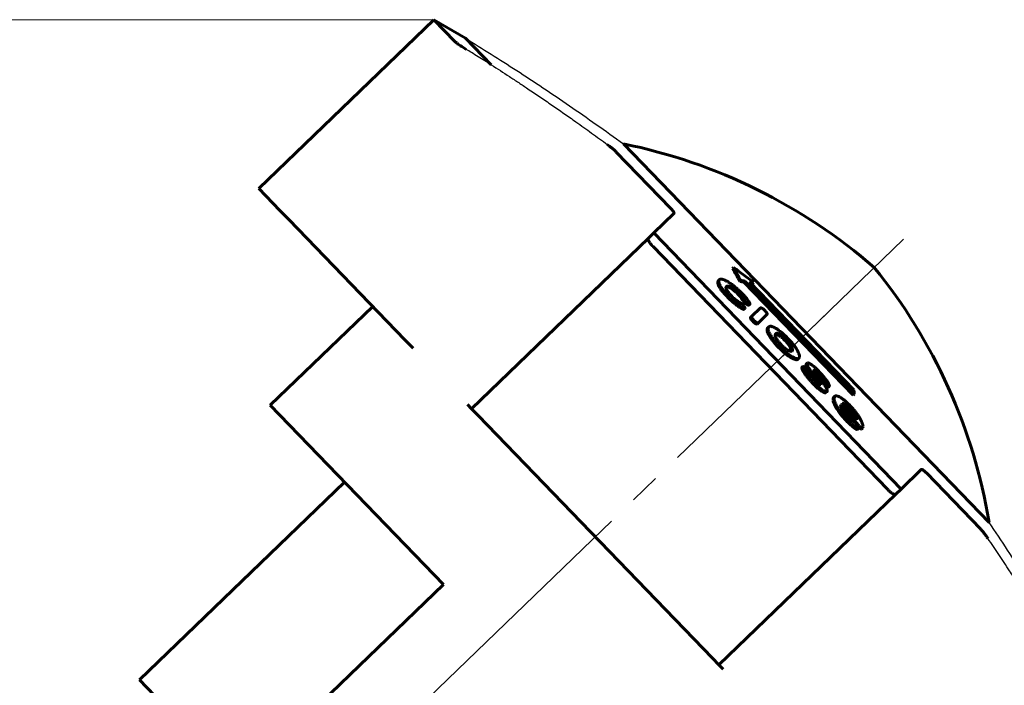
# Model space of a CAD drawing. Header units: millimetres. Extents: x 0 to 210, y 0 to 297.
# Tile 6 of 7: x 136 to 184, y 229 to 262. Entities that reach past the tile are written whole.
import ezdxf

# ---------------------------------------------------------------- set-up
doc = ezdxf.new("R2010")
doc.units = ezdxf.units.MM
for name, pattern in [('K5LT-1', [0]), ('K5LT_AXLED', [19.5, 15, -1.5, 1.5, -1.5]), ('K5LT_BASIC', [0]), ('K5LT_THIN', [0])]:
    doc.linetypes.add(name, pattern=pattern)
doc.layers.add('Системный слой', color=7, linetype='Continuous')
doc.layers.add('Системный слой (1)', color=7, linetype='Continuous', true_color=0x6c6c6c)
doc.styles.add('KDIMTEXTSTYLE', font='txt', dxfattribs={"width": 0.96, "oblique": 15, "height": 5})
doc.styles.add('KTEXTSTYLE', font='txt', dxfattribs={"width": 0.96, "height": 5})
doc.dimstyles.new('KDIMSTYLE (1.00)', dxfattribs={"dimtxt": 5, "dimasz": 1, "dimexe": 2, "dimexo": 0, "dimgap": 1, "dimtad": 1, "dimtxsty": 'KDIMTEXTSTYLE', "dimsah": 1, "dimcen": 0, "dimdle": 1, "dimadec": 0, "dimazin": 0, "dimtfac": 0.667, "dimtmove": 0, "dimatfit": 3, "dimfxl": 1, "dimtvp": 1, "dimtolj": 1, "dimtzin": 0, "dimarcsym": 0})

# ---------------------------------------------------------------- blocks, each defined once
blk = doc.blocks.new('U1')
at = {"layer": 'Системный слой (1)', "color": 143, "linetype": 'K5LT_BASIC', "lineweight": 60, "true_color": 0x33acca}
for p, q in [((148.857, 221.641), (141.564, 229.194)), ((156.151, 214.088), (148.857, 221.641))]:
    blk.add_line(p, q, dxfattribs=at)
blk = doc.blocks.new('U2')
at = {"layer": 'Системный слой (1)', "color": 143, "linetype": 'K5LT_BASIC', "lineweight": 60, "true_color": 0x33acca}
for p, q in [((176.265, 242.64), (176.193, 242.689)), ((176.35, 242.568), (176.265, 242.64)), ((176.44, 242.474), (176.35, 242.568))]:
    blk.add_line(p, q, dxfattribs=at)
blk = doc.blocks.new('U3')
at = {"layer": 'Системный слой (1)', "color": 143, "linetype": 'K5LT_BASIC', "lineweight": 60, "true_color": 0x33acca}
for p, q in [((176.046, 242.584), (176.255, 242.347)), ((176.255, 242.347), (176.463, 242.11)), ((176.463, 242.11), (176.67, 241.872))]:
    blk.add_line(p, q, dxfattribs=at)
blk = doc.blocks.new('U4')
at = {"layer": 'Системный слой (1)', "color": 143, "linetype": 'K5LT_BASIC', "lineweight": 60, "true_color": 0x33acca}
for p, q in [((176.596, 242.288), (176.506, 242.399)), ((176.667, 242.183), (176.596, 242.288)), ((176.716, 242.092), (176.667, 242.183))]:
    blk.add_line(p, q, dxfattribs=at)
blk = doc.blocks.new('U5')
at = {"layer": 'Системный слой (1)', "color": 143, "linetype": 'K5LT_BASIC', "lineweight": 60, "true_color": 0x33acca}
for p, q in [((173.539, 245.559), (173.433, 245.718)), ((173.597, 245.434), (173.539, 245.559)), ((173.606, 245.35), (173.597, 245.434))]:
    blk.add_line(p, q, dxfattribs=at)
blk = doc.blocks.new('U6')
at = {"layer": 'Системный слой (1)', "color": 143, "linetype": 'K5LT_BASIC', "lineweight": 60, "true_color": 0x33acca}
for p, q in [((176.879, 241.636), (176.953, 241.564)), ((176.953, 241.564), (177.014, 241.52)), ((177.014, 241.52), (177.046, 241.52))]:
    blk.add_line(p, q, dxfattribs=at)
blk = doc.blocks.new('U7')
at = {"layer": 'Системный слой (1)', "color": 143, "linetype": 'K5LT_BASIC', "lineweight": 60, "true_color": 0x33acca}
for p, q in [((174.731, 244.337), (174.783, 244.293)), ((174.783, 244.293), (174.837, 244.241)), ((174.837, 244.241), (174.891, 244.185))]:
    blk.add_line(p, q, dxfattribs=at)
blk = doc.blocks.new('U8')
at = {"layer": 'Системный слой (1)', "color": 143, "linetype": 'K5LT_BASIC', "lineweight": 60, "true_color": 0x33acca}
for p, q in [((172.807, 246.182), (172.818, 246.183)), ((172.818, 246.183), (172.829, 246.182)), ((172.829, 246.182), (172.842, 246.18))]:
    blk.add_line(p, q, dxfattribs=at)
blk = doc.blocks.new('U9')
at = {"layer": 'Системный слой (1)', "color": 143, "linetype": 'K5LT_BASIC', "lineweight": 60, "true_color": 0x33acca}
for p, q in [((170.384, 248.506), (170.49, 248.498)), ((170.49, 248.498), (170.649, 248.43)), ((170.649, 248.43), (170.876, 248.252))]:
    blk.add_line(p, q, dxfattribs=at)
blk = doc.blocks.new('U10')
at = {"layer": 'Системный слой (1)', "color": 143, "linetype": 'K5LT_BASIC', "lineweight": 60, "true_color": 0x33acca}
for p, q in [((174.653, 244.131), (174.765, 243.997)), ((174.765, 243.997), (174.872, 243.864)), ((174.872, 243.864), (174.963, 243.736))]:
    blk.add_line(p, q, dxfattribs=at)
blk = doc.blocks.new('D1')
at = {"layer": 'Системный слой (1)'}
for points in [[(33.485, 256.653), (32.827, 261.653), (32.169, 256.653), (32.827, 257.153)], [(32.827, 154.235), (33.485, 159.235), (32.827, 158.735), (32.169, 159.235)]]:
    blk.add_hatch(color=7, dxfattribs=at).paths.add_polyline_path(points)
at = {"layer": 'Системный слой (1)', "color": 7, "linetype": 'K5LT_THIN', "lineweight": 18, "true_color": 0xffffff}
for p, q in [((156.03, 261.653), (30.827, 261.653)), ((32.169, 256.653), (32.827, 261.653)), ((32.827, 261.653), (33.485, 256.653)), ((32.827, 154.235), (32.827, 261.653)), ((32.827, 257.153), (32.169, 256.653)), ((33.485, 256.653), (32.827, 257.153)), ((32.827, 154.235), (32.169, 159.235)), ((32.169, 159.235), (32.827, 158.735)), ((32.827, 158.735), (33.485, 159.235)), ((33.485, 159.235), (32.827, 154.235)), ((51.595, 154.235), (30.827, 154.235))]:
    blk.add_line(p, q, dxfattribs=at)
blk.add_wipeout([(31.827, 202.801), (24.445, 202.801), (24.445, 212.676), (31.827, 212.676)]).dxf.layer = 'Системный слой (1)'
at = {"layer": 'Системный слой (1)', "color": 7, "insert": (25.239, 202.801), "char_height": 5, "attachment_point": 1, "rotation": 90, "style": 'KTEXTSTYLE'}
blk.add_mtext('\\fArial|b0|c204|p34;\\H5.0;\\W1.000;\\Q15;\\fGOST Type AU|b0|i0|c204|p34;\\Q15;\\W0.960;108', dxfattribs=at)
blk = doc.blocks.new('KDIMARROW_01')
at = {"layer": 'Системный слой'}
blk.add_hatch(color=0, dxfattribs=at).paths.add_polyline_path([(0, 0), (-5, 0.658), (-4.5, 0), (-5, -0.658)])
at = {"layer": 'Системный слой', "color": 0, "linetype": 'K5LT_THIN', "lineweight": 18}
for p, q in [((-4.5, 0), (-5, 0.658)), ((-5, 0.658), (0, 0)), ((0, 0), (-5, -0.658)), ((-5, -0.658), (-4.5, 0))]:
    blk.add_line(p, q, dxfattribs=at)
at = {"layer": 'Системный слой (1)', "color": 0, "linetype": 'K5LT_THIN', "lineweight": 18}
blk.add_line((95.095, 154.235), (94.095, 154.235), dxfattribs=at)

msp = doc.modelspace()

# ---------------------------------------------------------------- linework, layer by layer
at = {"layer": 'Системный слой (1)', "color": 143, "linetype": 'K5LT_BASIC', "lineweight": 60, "true_color": 0x33acca}
for p, q in [((147.431, 253.349), (156.03, 261.653)), ((156.03, 261.653), (157.066, 260.579)), ((157.591, 260.739), (156.03, 261.653)), ((157.591, 260.739), (158.848, 259.437)), ((165.348, 255.549), (183.321, 236.937)), ((164.996, 255.147), (167.666, 252.382)), ((147.431, 253.349), (148.467, 252.276)), ((148.467, 252.276), (148.923, 251.804)), ((166.835, 251.166), (167.828, 252.125)), ((148.923, 251.804), (154.61, 245.914)), ((166.835, 251.166), (166.574, 250.914)), ((166.835, 251.166), (178.992, 238.577)), ((166.574, 250.914), (157.885, 242.523)), ((166.801, 250.499), (178.324, 238.566)), ((170.708, 249.422), (170.759, 249.471)), ((170.024, 248.826), (170.075, 248.876)), ((171.06, 248.783), (171.112, 248.833)), ((171.266, 248.755), (171.317, 248.804)), ((171.266, 248.755), (176.641, 243.188)), ((171.317, 248.804), (176.693, 243.238)), ((176.671, 243.457), (171.54, 248.77)), ((171.689, 248.687), (171.74, 248.736)), ((170.226, 248.271), (170.277, 248.321)), ((170.385, 248.511), (170.43, 248.555)), ((170.876, 248.252), (170.932, 248.199)), ((170.928, 248.302), (170.983, 248.249)), ((171.09, 248.283), (170.99, 248.378)), ((171.606, 248.701), (171.689, 248.687)), ((170.563, 247.913), (170.655, 247.826)), ((170.615, 247.963), (170.707, 247.876)), ((170.726, 248.001), (170.634, 248.088)), ((171.089, 248.036), (171.14, 248.085)), ((171.309, 247.741), (171.361, 247.791)), ((147.987, 242.696), (153.023, 247.558)), ((171.022, 247.533), (171.074, 247.583)), ((171.214, 247.632), (171.178, 247.667)), ((171.271, 247.408), (171.323, 247.458)), ((171.507, 247.616), (171.558, 247.666)), ((171.558, 247.666), (171.564, 247.672)), ((172.082, 247.48), (171.645, 247.058)), ((171.593, 247.008), (171.645, 247.058)), ((171.723, 246.801), (171.775, 246.851)), ((171.964, 246.736), (172.412, 247.168)), ((171.913, 246.686), (171.964, 246.736)), ((172.44, 246.508), (172.492, 246.558)), ((154.61, 245.914), (155.008, 245.502)), ((172.442, 246.248), (172.494, 246.298)), ((172.842, 246.18), (172.894, 246.23)), ((173.063, 245.709), (173.151, 245.618)), ((173.433, 245.718), (173.484, 245.768)), ((173.458, 245.112), (173.51, 245.162)), ((173.913, 244.954), (173.965, 245.004)), ((173.965, 245.004), (173.965, 245.024)), ((173.965, 245.004), (173.977, 245.015)), ((174.11, 244.55), (174.162, 244.6)), ((174.161, 244.406), (174.213, 244.456)), ((174.327, 244.709), (174.378, 244.759)), ((174.369, 244.452), (174.327, 244.497)), ((174.4, 244.78), (174.378, 244.759)), ((174.706, 244.425), (174.71, 244.428)), ((174.653, 244.131), (174.704, 244.181)), ((175.06, 243.98), (175.112, 244.03)), ((174.941, 243.497), (174.993, 243.547)), ((175.034, 243.729), (175.023, 243.719)), ((175.247, 243.706), (175.272, 243.677)), ((175.298, 243.756), (175.324, 243.727)), ((175.413, 243.568), (175.465, 243.618)), ((175.465, 243.618), (175.477, 243.629)), ((175.301, 243.32), (175.352, 243.37)), ((175.645, 242.915), (175.697, 242.965)), ((175.673, 243.081), (175.725, 243.131)), ((176.641, 243.188), (176.693, 243.238)), ((156.497, 233.884), (147.987, 242.696)), ((157.678, 242.737), (157.885, 242.523)), ((157.885, 242.523), (158.202, 242.195)), ((176.021, 242.717), (176.023, 242.719)), ((176.12, 242.796), (176.102, 242.796)), ((176.109, 242.786), (176.12, 242.796)), ((176.506, 242.399), (176.44, 242.474)), ((176.557, 242.449), (176.491, 242.524)), ((176.68, 242.461), (176.63, 242.518)), ((158.202, 242.195), (169.725, 230.262)), ((176.806, 241.988), (176.818, 241.983)), ((176.602, 241.652), (176.654, 241.702)), ((176.762, 241.79), (176.802, 241.829)), ((176.812, 241.732), (176.772, 241.78)), ((176.848, 241.505), (176.9, 241.555)), ((176.9, 241.555), (176.904, 241.559)), ((177.046, 241.52), (177.098, 241.57)), ((177.098, 241.57), (177.121, 241.646)), ((178.992, 238.577), (179.985, 239.536)), ((180.236, 239.365), (182.907, 236.6)), ((151.634, 238.919), (141.564, 229.194)), ((178.992, 238.577), (178.731, 238.325)), ((170.042, 229.934), (178.731, 238.325)), ((156.497, 233.884), (148.944, 226.59)), ((169.725, 230.262), (170.042, 229.934)), ((170.042, 229.934), (170.249, 229.72))]:
    msp.add_line(p, q, dxfattribs=at)
at = {"layer": 'Системный слой (1)', "color": 30, "linetype": 'K5LT_AXLED', "lineweight": 18, "true_color": 0xff8000}
msp.add_line((172.896, 244.854), (179.114, 250.859), dxfattribs=at)
at = {"layer": 'Системный слой (1)', "color": 143, "linetype": 'K5LT_BASIC', "lineweight": 60, "true_color": 0x33acca}
for centre, start, end in [((159.987, 229.143), 48.9699, 78.5245), ((156.744, 232.502), 9.4755, 39.0301)]:
    msp.add_arc(centre, 26.944, start, end, dxfattribs=at)
for points, knots in [([(157.066, 260.579), (157.074, 260.571), (157.09, 260.556), (157.138, 260.515), (157.213, 260.457), (157.316, 260.385), (157.443, 260.3), (157.539, 260.239), (157.612, 260.194)], [0, 0, 0, 0, 1.04513, 1.646992, 3.815605, 5.444916, 6.31618, 9, 9, 9, 9]), ([(164.996, 255.147), (164.981, 255.163), (164.943, 255.199), (164.868, 255.267), (164.741, 255.374), (164.628, 255.461), (164.553, 255.516)], [0, 0, 0, 0, 1.17188, 2.543957, 4.107585, 7, 7, 7, 7]), ([(167.828, 252.125), (167.833, 252.129), (167.838, 252.143), (167.83, 252.172), (167.812, 252.206), (167.791, 252.237), (167.749, 252.292), (167.704, 252.343), (167.666, 252.382)], [0, 0, 0, 0, 1.512431, 3.285106, 4.275612, 5.303594, 6.316946, 9, 9, 9, 9]), ([(166.574, 250.914), (166.564, 250.904), (166.555, 250.879), (166.564, 250.826), (166.587, 250.775), (166.619, 250.719), (166.679, 250.633), (166.749, 250.553), (166.801, 250.499)], [0, 0, 0, 0, 1.774468, 3.160675, 4.425216, 5.190471, 6.486995, 9, 9, 9, 9]), ([(170.226, 248.271), (170.192, 248.312), (170.137, 248.385), (170.081, 248.47), (170.045, 248.533), (170.018, 248.588), (169.988, 248.667), (169.98, 248.74), (169.997, 248.795), (170.015, 248.818), (170.024, 248.826)], [0, 0, 0, 0, 1.488008, 2.705368, 3.446654, 4.311122, 5.390944, 7.816788, 9.674484, 11, 11, 11, 11]), ([(170.277, 248.321), (170.254, 248.35), (170.213, 248.403), (170.168, 248.468), (170.134, 248.519), (170.107, 248.565), (170.082, 248.613), (170.061, 248.659), (170.041, 248.717), (170.035, 248.765), (170.038, 248.805), (170.048, 248.842), (170.063, 248.864), (170.075, 248.876)], [0, 0, 0, 0, 1.351214, 2.452952, 3.214913, 4.056664, 5.026125, 6.047148, 7.110053, 9.348401, 10.351958, 11.529899, 14, 14, 14, 14]), ([(170.075, 248.876), (170.087, 248.887), (170.113, 248.9), (170.16, 248.901), (170.208, 248.893), (170.255, 248.879), (170.309, 248.857), (170.36, 248.833), (170.429, 248.797), (170.519, 248.744), (170.593, 248.696), (170.626, 248.674)], [0, 0, 0, 0, 2.128718, 3.741799, 4.464052, 5.894747, 6.937032, 7.706129, 8.714504, 10.552968, 12, 12, 12, 12]), ([(170.563, 247.913), (170.546, 247.928), (170.514, 247.96), (170.474, 248.001), (170.426, 248.051), (170.355, 248.127), (170.284, 248.206), (170.236, 248.259), (170.226, 248.271)], [0, 0, 0, 0, 1.206607, 2.405408, 3.081938, 4.953598, 8.103441, 9, 9, 9, 9]), ([(170.615, 247.963), (170.598, 247.979), (170.566, 248.01), (170.526, 248.051), (170.478, 248.101), (170.407, 248.177), (170.336, 248.256), (170.288, 248.309), (170.277, 248.321)], [0, 0, 0, 0, 1.206301, 2.404876, 3.081354, 4.953026, 8.103286, 9, 9, 9, 9]), ([(170.634, 248.088), (170.596, 248.13), (170.529, 248.21), (170.464, 248.299), (170.425, 248.363), (170.402, 248.409), (170.386, 248.456), (170.379, 248.509), (170.392, 248.535), (170.405, 248.547)], [0, 0, 0, 0, 1.832458, 3.44802, 4.236502, 5.222019, 6.239637, 7.602462, 10, 10, 10, 10]), ([(170.43, 248.555), (170.45, 248.558), (170.484, 248.559), (170.538, 248.55), (170.588, 248.536), (170.637, 248.515), (170.683, 248.491), (170.713, 248.473), (170.744, 248.452), (170.785, 248.424), (170.845, 248.377), (170.896, 248.331), (170.928, 248.302)], [0, 0, 0, 0, 2.926568, 4.446938, 5.798325, 7.724241, 8.393673, 8.95798, 9.68416, 10.293707, 11.281222, 13, 13, 13, 13]), ([(170.99, 248.378), (170.958, 248.408), (170.893, 248.466), (170.797, 248.546), (170.708, 248.615), (170.652, 248.655), (170.626, 248.674)], [0, 0, 0, 0, 1.824876, 3.671769, 5.419737, 7, 7, 7, 7]), ([(171.14, 248.085), (171.126, 248.101), (171.093, 248.137), (171.048, 248.185), (171.009, 248.224), (170.99, 248.243), (170.983, 248.249)], [0, 0, 0, 0, 1.979988, 4.619613, 6.136144, 7, 7, 7, 7]), ([(171.09, 248.283), (171.134, 248.239), (171.22, 248.151), (171.324, 248.034), (171.381, 247.964), (171.403, 247.937)], [0, 0, 0, 0, 2.236925, 4.530777, 6, 6, 6, 6]), ([(170.655, 247.826), (170.691, 247.791), (170.756, 247.734), (170.833, 247.673), (170.9, 247.621), (170.959, 247.578), (171.004, 247.546), (171.022, 247.533)], [0, 0, 0, 0, 2.358778, 4.120328, 4.928898, 6.734247, 8, 8, 8, 8]), ([(170.707, 247.876), (170.743, 247.841), (170.808, 247.784), (170.885, 247.723), (170.952, 247.671), (171.01, 247.628), (171.056, 247.596), (171.074, 247.583)], [0, 0, 0, 0, 2.358905, 4.120508, 4.929074, 6.734355, 8, 8, 8, 8]), ([(171.076, 247.744), (171.047, 247.76), (171, 247.788), (170.941, 247.827), (170.905, 247.853), (170.862, 247.884), (170.802, 247.931), (170.752, 247.976), (170.726, 248.001)], [0, 0, 0, 0, 2.600788, 3.977889, 4.695231, 5.40481, 7.140256, 9, 9, 9, 9]), ([(171.089, 248.036), (171.075, 248.051), (171.051, 248.077), (171.017, 248.114), (170.986, 248.146), (170.958, 248.174), (170.939, 248.193), (170.932, 248.199)], [0, 0, 0, 0, 2.266148, 3.854738, 5.284488, 7.015718, 8, 8, 8, 8]), ([(171.309, 247.741), (171.301, 247.748), (171.287, 247.764), (171.269, 247.785), (171.25, 247.808), (171.223, 247.843), (171.188, 247.892), (171.14, 247.959), (171.108, 248.007), (171.089, 248.036)], [0, 0, 0, 0, 0.688523, 1.456882, 1.873939, 2.958402, 4.889462, 6.872038, 10, 10, 10, 10]), ([(171.361, 247.791), (171.353, 247.798), (171.338, 247.814), (171.321, 247.835), (171.302, 247.858), (171.275, 247.893), (171.239, 247.942), (171.192, 248.009), (171.16, 248.057), (171.14, 248.085)], [0, 0, 0, 0, 0.688467, 1.456796, 1.873843, 2.958291, 4.889352, 6.871962, 10, 10, 10, 10]), ([(171.361, 247.791), (171.382, 247.772), (171.413, 247.744), (171.448, 247.716), (171.468, 247.701), (171.485, 247.689), (171.502, 247.678), (171.517, 247.67), (171.529, 247.665), (171.539, 247.662), (171.55, 247.661), (171.555, 247.663), (171.558, 247.666)], [0, 0, 0, 0, 3.206252, 4.60989, 5.337627, 6.336943, 7.380734, 8.364294, 9.254134, 10.122507, 11.033733, 13, 13, 13, 13]), ([(171.564, 247.672), (171.567, 247.674), (171.567, 247.684), (171.56, 247.702), (171.551, 247.721), (171.539, 247.743), (171.519, 247.774), (171.482, 247.83), (171.44, 247.887), (171.409, 247.929), (171.403, 247.937)], [0, 0, 0, 0, 1.208806, 2.20413, 2.86382, 3.808832, 4.92291, 6.583465, 10.161766, 11, 11, 11, 11]), ([(171.022, 247.533), (171.058, 247.51), (171.108, 247.479), (171.163, 247.447), (171.194, 247.43), (171.219, 247.419), (171.243, 247.409), (171.261, 247.404), (171.269, 247.406), (171.271, 247.408)], [0, 0, 0, 0, 3.652993, 5.030204, 5.938508, 7.242165, 7.940912, 9.215783, 10, 10, 10, 10]), ([(171.323, 247.458), (171.32, 247.456), (171.31, 247.455), (171.287, 247.461), (171.257, 247.475), (171.21, 247.499), (171.148, 247.536), (171.097, 247.568), (171.074, 247.583)], [0, 0, 0, 0, 0.976401, 2.011196, 3.096968, 4.374162, 6.85726, 9, 9, 9, 9]), ([(171.076, 247.744), (171.086, 247.738), (171.105, 247.725), (171.13, 247.707), (171.154, 247.688), (171.168, 247.676), (171.178, 247.667)], [0, 0, 0, 0, 2.203191, 4.259344, 5.117169, 7, 7, 7, 7]), ([(171.323, 247.458), (171.323, 247.467), (171.321, 247.482), (171.313, 247.504), (171.305, 247.52), (171.297, 247.534), (171.286, 247.55), (171.274, 247.567), (171.258, 247.586), (171.238, 247.608), (171.222, 247.624), (171.214, 247.632)], [0, 0, 0, 0, 3.062791, 4.853072, 5.60332, 6.62293, 7.671248, 8.631865, 9.437069, 10.75817, 12, 12, 12, 12]), ([(171.309, 247.741), (171.33, 247.722), (171.361, 247.694), (171.396, 247.667), (171.416, 247.652), (171.433, 247.639), (171.45, 247.628), (171.465, 247.62), (171.477, 247.615), (171.487, 247.612), (171.498, 247.611), (171.504, 247.613), (171.507, 247.616)], [0, 0, 0, 0, 3.206139, 4.609734, 5.337452, 6.336744, 7.380511, 8.364048, 9.253869, 10.122241, 11.033506, 13, 13, 13, 13]), ([(172.278, 247.37), (172.255, 247.391), (172.22, 247.421), (172.181, 247.45), (172.158, 247.466), (172.138, 247.477), (172.115, 247.486), (172.095, 247.488), (172.086, 247.483), (172.082, 247.48)], [0, 0, 0, 0, 2.433612, 3.512967, 4.319417, 5.283663, 6.333093, 8.185856, 10, 10, 10, 10]), ([(172.412, 247.168), (172.416, 247.172), (172.418, 247.179), (172.415, 247.194), (172.41, 247.207), (172.401, 247.223), (172.387, 247.244), (172.37, 247.267), (172.335, 247.309), (172.303, 247.344), (172.278, 247.37)], [0, 0, 0, 0, 2.178632, 2.927401, 3.773628, 4.723139, 5.714372, 6.7751, 7.76384, 11, 11, 11, 11]), ([(171.593, 247.008), (171.59, 247.005), (171.586, 246.998), (171.588, 246.984), (171.593, 246.967), (171.602, 246.95), (171.615, 246.929), (171.632, 246.906), (171.666, 246.863), (171.698, 246.828), (171.723, 246.801)], [0, 0, 0, 0, 1.46957, 2.877601, 3.719338, 4.671274, 5.672257, 6.75214, 7.757777, 11, 11, 11, 11]), ([(171.645, 247.058), (171.642, 247.055), (171.638, 247.048), (171.639, 247.034), (171.645, 247.017), (171.654, 247), (171.667, 246.979), (171.684, 246.956), (171.718, 246.913), (171.75, 246.878), (171.775, 246.851)], [0, 0, 0, 0, 1.469594, 2.877649, 3.719405, 4.67137, 5.672397, 6.75235, 7.758032, 11, 11, 11, 11]), ([(171.723, 246.801), (171.733, 246.791), (171.748, 246.777), (171.769, 246.759), (171.787, 246.744), (171.807, 246.729), (171.828, 246.716), (171.855, 246.701), (171.885, 246.689), (171.904, 246.686), (171.913, 246.686)], [0, 0, 0, 0, 1.354436, 2.023805, 2.830157, 3.774032, 4.850064, 5.994206, 8.36575, 11, 11, 11, 11]), ([(171.775, 246.851), (171.784, 246.841), (171.8, 246.827), (171.821, 246.809), (171.838, 246.794), (171.859, 246.779), (171.879, 246.766), (171.907, 246.751), (171.937, 246.739), (171.956, 246.736), (171.964, 246.736)], [0, 0, 0, 0, 1.354507, 2.02391, 2.830303, 3.774227, 4.85031, 5.9945, 8.366067, 11, 11, 11, 11]), ([(172.442, 246.248), (172.43, 246.277), (172.413, 246.33), (172.4, 246.409), (172.409, 246.468), (172.43, 246.498), (172.44, 246.508)], [0, 0, 0, 0, 1.522508, 2.979707, 5.372942, 7, 7, 7, 7]), ([(172.492, 246.558), (172.472, 246.539), (172.457, 246.508), (172.455, 246.453), (172.459, 246.409), (172.472, 246.356), (172.488, 246.313), (172.494, 246.298)], [0, 0, 0, 0, 3.467502, 4.218399, 5.273532, 7.134637, 8, 8, 8, 8]), ([(173.073, 246.313), (173.016, 246.355), (172.925, 246.421), (172.808, 246.494), (172.732, 246.535), (172.669, 246.562), (172.611, 246.58), (172.542, 246.588), (172.507, 246.573), (172.492, 246.558)], [0, 0, 0, 0, 1.938298, 3.231309, 4.533085, 5.258566, 6.298387, 7.731105, 10, 10, 10, 10]), ([(173.073, 246.313), (173.118, 246.276), (173.182, 246.221), (173.298, 246.116), (173.367, 246.049), (173.417, 245.998)], [0, 0, 0, 0, 2.427183, 3.339074, 6, 6, 6, 6]), ([(172.442, 246.248), (172.467, 246.198), (172.508, 246.122), (172.584, 246.004), (172.656, 245.902), (172.746, 245.787), (172.853, 245.663), (172.928, 245.582), (172.973, 245.536)], [0, 0, 0, 0, 2.408868, 3.330562, 4.741316, 6.223104, 7.377356, 9, 9, 9, 9]), ([(172.494, 246.298), (172.519, 246.248), (172.56, 246.172), (172.636, 246.054), (172.708, 245.952), (172.798, 245.837), (172.904, 245.713), (172.98, 245.632), (173.025, 245.586)], [0, 0, 0, 0, 2.408919, 3.330631, 4.741412, 6.223213, 7.377441, 9, 9, 9, 9]), ([(172.83, 246.218), (172.818, 246.206), (172.803, 246.182), (172.801, 246.138), (172.807, 246.096), (172.824, 246.048), (172.856, 245.983), (172.9, 245.915), (172.966, 245.823), (173.025, 245.753), (173.063, 245.709)], [0, 0, 0, 0, 2.407782, 3.698595, 4.506461, 5.882299, 6.992082, 8.081799, 9.199789, 11, 11, 11, 11]), ([(172.83, 246.218), (172.835, 246.222), (172.843, 246.228), (172.863, 246.234), (172.88, 246.233), (172.894, 246.23)], [0, 0, 0, 0, 2.101681, 3.369156, 6, 6, 6, 6]), ([(173.284, 245.886), (173.262, 245.909), (173.23, 245.94), (173.174, 245.991), (173.132, 246.027), (173.091, 246.058), (173.061, 246.08), (173.025, 246.103), (172.987, 246.126), (172.936, 246.151), (172.888, 246.169), (172.855, 246.177), (172.842, 246.18)], [0, 0, 0, 0, 1.578221, 2.244509, 3.888394, 4.572265, 5.274781, 6.256097, 7.489253, 8.753582, 11.183194, 13, 13, 13, 13]), ([(173.336, 245.936), (173.314, 245.959), (173.281, 245.99), (173.226, 246.041), (173.183, 246.077), (173.143, 246.108), (173.112, 246.129), (173.077, 246.153), (173.038, 246.176), (172.988, 246.201), (172.94, 246.219), (172.907, 246.227), (172.894, 246.23)], [0, 0, 0, 0, 1.578286, 2.244602, 3.888553, 4.572452, 5.274998, 6.256356, 7.489558, 8.753918, 11.183467, 13, 13, 13, 13]), ([(173.284, 245.886), (173.299, 245.871), (173.324, 245.844), (173.359, 245.805), (173.395, 245.764), (173.419, 245.735), (173.433, 245.718)], [0, 0, 0, 0, 1.911397, 3.359159, 4.845074, 7, 7, 7, 7]), ([(173.336, 245.936), (173.35, 245.921), (173.376, 245.894), (173.411, 245.855), (173.446, 245.814), (173.47, 245.785), (173.484, 245.768)], [0, 0, 0, 0, 1.911025, 3.358754, 4.844764, 7, 7, 7, 7]), ([(174, 245.09), (173.997, 245.127), (173.984, 245.193), (173.946, 245.294), (173.905, 245.378), (173.864, 245.45), (173.815, 245.524), (173.758, 245.607), (173.667, 245.724), (173.548, 245.861), (173.461, 245.952), (173.417, 245.998)], [0, 0, 0, 0, 2.560931, 3.997771, 5.018913, 6.275301, 6.796861, 7.724057, 9.107659, 10.549274, 12, 12, 12, 12]), ([(172.973, 245.536), (173.019, 245.49), (173.091, 245.418), (173.211, 245.308), (173.33, 245.207), (173.417, 245.141), (173.458, 245.112)], [0, 0, 0, 0, 1.963377, 3.067638, 5.057542, 7, 7, 7, 7]), ([(173.025, 245.586), (173.07, 245.54), (173.143, 245.468), (173.263, 245.357), (173.381, 245.257), (173.469, 245.191), (173.51, 245.162)], [0, 0, 0, 0, 1.963453, 3.067753, 5.057662, 7, 7, 7, 7]), ([(173.151, 245.618), (173.17, 245.599), (173.199, 245.571), (173.235, 245.538), (173.261, 245.516), (173.288, 245.494), (173.317, 245.472), (173.348, 245.45), (173.397, 245.418), (173.452, 245.388), (173.515, 245.361), (173.551, 245.349), (173.571, 245.344)], [0, 0, 0, 0, 1.449726, 2.107074, 2.700632, 3.391464, 4.156726, 4.995345, 5.925892, 8.390878, 10.347195, 13, 13, 13, 13]), ([(173.633, 245.35), (173.649, 245.366), (173.662, 245.394), (173.658, 245.449), (173.647, 245.493), (173.618, 245.563), (173.565, 245.655), (173.514, 245.728), (173.484, 245.768)], [0, 0, 0, 0, 2.868108, 3.488899, 4.646297, 5.975607, 7.419489, 9, 9, 9, 9]), ([(173.633, 245.35), (173.631, 245.351), (173.629, 245.351), (173.625, 245.351), (173.62, 245.351), (173.614, 245.351), (173.606, 245.35), (173.591, 245.348), (173.579, 245.345), (173.571, 245.344)], [0, 0, 0, 0, 0.640301, 1.057235, 1.682193, 2.632975, 3.975279, 5.685984, 10, 10, 10, 10]), ([(173.458, 245.112), (173.522, 245.072), (173.602, 245.025), (173.709, 244.973), (173.786, 244.943), (173.856, 244.931), (173.894, 244.939), (173.909, 244.95), (173.913, 244.954)], [0, 0, 0, 0, 2.681584, 3.515381, 5.302382, 6.938199, 8.36026, 9, 9, 9, 9]), ([(173.51, 245.162), (173.574, 245.122), (173.654, 245.075), (173.761, 245.023), (173.838, 244.993), (173.907, 244.981), (173.945, 244.989), (173.961, 245), (173.965, 245.004)], [0, 0, 0, 0, 2.681698, 3.515526, 5.302578, 6.939537, 8.360324, 9, 9, 9, 9]), ([(173.977, 245.015), (173.976, 245.015), (173.976, 245.015), (173.973, 245.016), (173.969, 245.019), (173.967, 245.022), (173.965, 245.024)], [0, 0, 0, 0, 1.850887, 3.229227, 4.533203, 7, 7, 7, 7]), ([(174, 245.09), (173.997, 245.079), (173.991, 245.06), (173.985, 245.039), (173.981, 245.026), (173.979, 245.021), (173.978, 245.018), (173.977, 245.016), (173.977, 245.015)], [0, 0, 0, 0, 3.88696, 6.724823, 7.685404, 8.265974, 8.704201, 9, 9, 9, 9]), ([(174.11, 244.55), (174.109, 244.548), (174.107, 244.542), (174.109, 244.528), (174.114, 244.51), (174.125, 244.48), (174.142, 244.444), (174.156, 244.416), (174.161, 244.406)], [0, 0, 0, 0, 0.971537, 2.204777, 3.219365, 4.63884, 7.511137, 9, 9, 9, 9]), ([(174.213, 244.456), (174.201, 244.479), (174.187, 244.508), (174.173, 244.542), (174.166, 244.56), (174.161, 244.577), (174.158, 244.591), (174.16, 244.598), (174.162, 244.6)], [0, 0, 0, 0, 3.420861, 4.575049, 5.800611, 6.617648, 7.948081, 9, 9, 9, 9]), ([(174.161, 244.406), (174.186, 244.365), (174.225, 244.301), (174.285, 244.212), (174.329, 244.15), (174.376, 244.087), (174.437, 244.009), (174.501, 243.933), (174.548, 243.881), (174.561, 243.867)], [0, 0, 0, 0, 2.579901, 3.830503, 5.099466, 6.01116, 7.261138, 9.21887, 10, 10, 10, 10]), ([(174.327, 244.497), (174.319, 244.505), (174.308, 244.517), (174.291, 244.533), (174.277, 244.546), (174.26, 244.559), (174.244, 244.571), (174.221, 244.585), (174.196, 244.595), (174.176, 244.599), (174.166, 244.6), (174.162, 244.6)], [0, 0, 0, 0, 1.279427, 1.918163, 2.694121, 3.612835, 4.679211, 5.780524, 8.262555, 10.67578, 12, 12, 12, 12]), ([(174.213, 244.456), (174.237, 244.415), (174.277, 244.351), (174.337, 244.262), (174.381, 244.2), (174.428, 244.137), (174.489, 244.059), (174.553, 243.983), (174.599, 243.931), (174.613, 243.917)], [0, 0, 0, 0, 2.579965, 3.830598, 5.099588, 6.011296, 7.26128, 9.218931, 10, 10, 10, 10]), ([(174.327, 244.709), (174.32, 244.703), (174.314, 244.687), (174.317, 244.653), (174.33, 244.612), (174.353, 244.564), (174.386, 244.504), (174.426, 244.441), (174.473, 244.371), (174.547, 244.269), (174.608, 244.188), (174.653, 244.131)], [0, 0, 0, 0, 1.493976, 2.521453, 3.451716, 4.710058, 5.729934, 6.929064, 8.155932, 9.287591, 12, 12, 12, 12]), ([(174.704, 244.181), (174.655, 244.244), (174.583, 244.34), (174.508, 244.446), (174.455, 244.526), (174.413, 244.596), (174.383, 244.659), (174.369, 244.703), (174.366, 244.729), (174.37, 244.748), (174.374, 244.755), (174.378, 244.759)], [0, 0, 0, 0, 3.020234, 4.53564, 5.316501, 7.219076, 8.439363, 9.456171, 10.628926, 11.103791, 12, 12, 12, 12]), ([(174.369, 244.452), (174.378, 244.442), (174.391, 244.427), (174.407, 244.406), (174.423, 244.383), (174.442, 244.352), (174.465, 244.309), (174.483, 244.272), (174.494, 244.248), (174.497, 244.242)], [0, 0, 0, 0, 1.135199, 1.80725, 2.616152, 4.140406, 6.058999, 9.040244, 10, 10, 10, 10]), ([(174.645, 244.648), (174.618, 244.669), (174.572, 244.703), (174.516, 244.738), (174.478, 244.758), (174.438, 244.775), (174.414, 244.78), (174.4, 244.78)], [0, 0, 0, 0, 2.031447, 3.536926, 4.860412, 5.695074, 8, 8, 8, 8]), ([(174.645, 244.648), (174.671, 244.628), (174.71, 244.596), (174.788, 244.529), (174.838, 244.483), (174.875, 244.449)], [0, 0, 0, 0, 2.196183, 3.183631, 6, 6, 6, 6]), ([(174.902, 244.11), (174.873, 244.144), (174.83, 244.197), (174.785, 244.258), (174.756, 244.298), (174.737, 244.327), (174.719, 244.358), (174.707, 244.381), (174.701, 244.401), (174.7, 244.416), (174.703, 244.422), (174.706, 244.425)], [0, 0, 0, 0, 3.183397, 4.790354, 5.629797, 7.071977, 7.723114, 9.007385, 9.959618, 10.849237, 12, 12, 12, 12]), ([(174.71, 244.428), (174.717, 244.426), (174.728, 244.422), (174.746, 244.412), (174.763, 244.401), (174.785, 244.385), (174.812, 244.363), (174.843, 244.336), (174.886, 244.294), (174.92, 244.259), (174.942, 244.235)], [0, 0, 0, 0, 1.577886, 2.306577, 3.200479, 4.250882, 5.514559, 6.774665, 8.13034, 11, 11, 11, 11]), ([(174.875, 244.449), (174.89, 244.434), (174.928, 244.395), (174.976, 244.343), (175.01, 244.306), (175.021, 244.294)], [0, 0, 0, 0, 1.783875, 4.623788, 6, 6, 6, 6]), ([(174.497, 244.242), (174.508, 244.225), (174.528, 244.194), (174.562, 244.149), (174.592, 244.109), (174.642, 244.046), (174.684, 243.996), (174.713, 243.961)], [0, 0, 0, 0, 1.69106, 2.726799, 3.856104, 5.078154, 8, 8, 8, 8]), ([(174.993, 243.547), (174.973, 243.564), (174.938, 243.596), (174.888, 243.643), (174.817, 243.71), (174.724, 243.8), (174.648, 243.878), (174.613, 243.917)], [0, 0, 0, 0, 1.237808, 2.222878, 3.190814, 5.713741, 8, 8, 8, 8]), ([(174.704, 244.181), (174.739, 244.14), (174.785, 244.086), (174.853, 244.003), (174.898, 243.947), (174.943, 243.888), (174.974, 243.847), (175, 243.809), (175.017, 243.782), (175.03, 243.758), (175.036, 243.744), (175.037, 243.734), (175.035, 243.73), (175.034, 243.729)], [0, 0, 0, 0, 3.510923, 4.581493, 7.027982, 8.241755, 9.617831, 10.648924, 11.636492, 12.224949, 13.094456, 13.466058, 14, 14, 14, 14]), ([(175.023, 243.719), (175.021, 243.716), (175.016, 243.714), (175.006, 243.715), (174.997, 243.718), (174.98, 243.725), (174.956, 243.74), (174.927, 243.762), (174.9, 243.784), (174.864, 243.815), (174.812, 243.863), (174.759, 243.915), (174.724, 243.95), (174.713, 243.961)], [0, 0, 0, 0, 1.302096, 1.740789, 2.419734, 3.146625, 4.733353, 5.733493, 6.843099, 7.932372, 9.954845, 12.823876, 14, 14, 14, 14]), ([(175.06, 243.98), (175.031, 244.019), (174.992, 244.069), (174.933, 244.138), (174.907, 244.167), (174.891, 244.185)], [0, 0, 0, 0, 3.454572, 4.404142, 6, 6, 6, 6]), ([(175.334, 243.511), (175.33, 243.52), (175.319, 243.545), (175.294, 243.59), (175.257, 243.646), (175.215, 243.707), (175.156, 243.789), (175.053, 243.923), (174.962, 244.037), (174.902, 244.11)], [0, 0, 0, 0, 0.70292, 1.634687, 2.534448, 3.604559, 4.644476, 6.532524, 10, 10, 10, 10]), ([(175.112, 244.03), (175.083, 244.069), (175.043, 244.119), (174.985, 244.188), (174.959, 244.217), (174.942, 244.235)], [0, 0, 0, 0, 3.454433, 4.40406, 6, 6, 6, 6]), ([(175.477, 243.629), (175.477, 243.64), (175.473, 243.663), (175.458, 243.703), (175.44, 243.741), (175.416, 243.783), (175.387, 243.829), (175.353, 243.88), (175.32, 243.926), (175.272, 243.991), (175.208, 244.073), (175.118, 244.182), (175.056, 244.254), (175.021, 244.294)], [0, 0, 0, 0, 1.470195, 2.490183, 3.444286, 4.241572, 5.349045, 6.371829, 7.243676, 8.018846, 10.027366, 11.781016, 14, 14, 14, 14]), ([(175.247, 243.706), (175.241, 243.712), (175.232, 243.722), (175.219, 243.738), (175.206, 243.754), (175.191, 243.776), (175.171, 243.803), (175.15, 243.835), (175.121, 243.88), (175.091, 243.929), (175.069, 243.965), (175.06, 243.98)], [0, 0, 0, 0, 0.761298, 1.179269, 1.883453, 2.753885, 3.790144, 5.279519, 6.880001, 9.795218, 12, 12, 12, 12]), ([(175.298, 243.756), (175.288, 243.767), (175.272, 243.786), (175.251, 243.813), (175.234, 243.837), (175.215, 243.864), (175.195, 243.894), (175.17, 243.933), (175.142, 243.979), (175.122, 244.013), (175.112, 244.03)], [0, 0, 0, 0, 1.206307, 2.082011, 3.005537, 3.924829, 5.226439, 6.612064, 8.74408, 11, 11, 11, 11]), ([(174.561, 243.867), (174.592, 243.834), (174.639, 243.785), (174.721, 243.703), (174.817, 243.61), (174.896, 243.537), (174.941, 243.497)], [0, 0, 0, 0, 1.726741, 2.59997, 4.503708, 7, 7, 7, 7]), ([(174.941, 243.497), (174.99, 243.458), (175.053, 243.412), (175.122, 243.368), (175.158, 243.346), (175.192, 243.329), (175.221, 243.317), (175.251, 243.309), (175.279, 243.307), (175.295, 243.314), (175.301, 243.32)], [0, 0, 0, 0, 3.258168, 4.248261, 5.153406, 6.180613, 7.169649, 7.994867, 9.406464, 11, 11, 11, 11]), ([(174.993, 243.547), (175.042, 243.508), (175.105, 243.462), (175.173, 243.418), (175.21, 243.396), (175.244, 243.379), (175.273, 243.367), (175.303, 243.359), (175.331, 243.357), (175.346, 243.364), (175.352, 243.37)], [0, 0, 0, 0, 3.258338, 4.248471, 5.153642, 6.180868, 7.16991, 7.995118, 9.406633, 11, 11, 11, 11]), ([(175.272, 243.677), (175.28, 243.669), (175.293, 243.656), (175.311, 243.639), (175.328, 243.623), (175.347, 243.608), (175.369, 243.593), (175.391, 243.579), (175.406, 243.571), (175.413, 243.568)], [0, 0, 0, 0, 1.481205, 2.257946, 3.316071, 4.712255, 5.990901, 8.043391, 10, 10, 10, 10]), ([(175.324, 243.727), (175.332, 243.719), (175.344, 243.706), (175.362, 243.688), (175.38, 243.673), (175.398, 243.658), (175.42, 243.643), (175.443, 243.629), (175.458, 243.621), (175.465, 243.618)], [0, 0, 0, 0, 1.481264, 2.258036, 3.316207, 4.712458, 5.991143, 8.043584, 10, 10, 10, 10]), ([(175.334, 243.511), (175.343, 243.489), (175.357, 243.451), (175.365, 243.409), (175.363, 243.384), (175.356, 243.373), (175.352, 243.37)], [0, 0, 0, 0, 2.227364, 4.144758, 5.754029, 7, 7, 7, 7]), ([(175.645, 242.915), (175.645, 242.934), (175.647, 242.964), (175.653, 243.022), (175.662, 243.058), (175.673, 243.081)], [0, 0, 0, 0, 1.785231, 2.799574, 6, 6, 6, 6]), ([(175.645, 242.915), (175.658, 242.873), (175.685, 242.802), (175.729, 242.705), (175.777, 242.612), (175.833, 242.517), (175.902, 242.413), (175.96, 242.332), (176.03, 242.242), (176.087, 242.174), (176.122, 242.134)], [0, 0, 0, 0, 2.434666, 3.855497, 4.649139, 6.593749, 7.785252, 8.564048, 9.555911, 11, 11, 11, 11]), ([(175.697, 242.965), (175.697, 242.984), (175.698, 243.013), (175.705, 243.072), (175.714, 243.108), (175.725, 243.131)], [0, 0, 0, 0, 1.785168, 2.799487, 6, 6, 6, 6]), ([(176.173, 242.184), (176.124, 242.24), (176.057, 242.322), (175.979, 242.427), (175.936, 242.489), (175.898, 242.548), (175.854, 242.619), (175.801, 242.715), (175.741, 242.839), (175.711, 242.92), (175.697, 242.965)], [0, 0, 0, 0, 2.0487, 2.886222, 3.792908, 4.367735, 5.137002, 6.600432, 8.418668, 11, 11, 11, 11]), ([(176.212, 242.938), (176.168, 242.972), (176.098, 243.024), (176.002, 243.086), (175.924, 243.127), (175.853, 243.153), (175.779, 243.163), (175.742, 243.148), (175.725, 243.131)], [0, 0, 0, 0, 1.577882, 2.66307, 3.985175, 5.232901, 6.542448, 9, 9, 9, 9]), ([(176.63, 242.518), (176.576, 242.58), (176.482, 242.683), (176.34, 242.824), (176.256, 242.9), (176.212, 242.938)], [0, 0, 0, 0, 2.349038, 3.990187, 6, 6, 6, 6]), ([(176.293, 242.21), (176.259, 242.249), (176.212, 242.305), (176.165, 242.37), (176.138, 242.409), (176.113, 242.449), (176.087, 242.492), (176.062, 242.542), (176.039, 242.6), (176.023, 242.662), (176.02, 242.699), (176.021, 242.717)], [0, 0, 0, 0, 2.125907, 2.971913, 3.524559, 4.269893, 5.288049, 6.240723, 7.667852, 9.722742, 12, 12, 12, 12]), ([(176.126, 242.765), (176.123, 242.768), (176.118, 242.775), (176.11, 242.785), (176.105, 242.792), (176.102, 242.796)], [0, 0, 0, 0, 1.658518, 3.901465, 6, 6, 6, 6]), ([(176.491, 242.524), (176.469, 242.55), (176.439, 242.582), (176.403, 242.617), (176.381, 242.637), (176.358, 242.657), (176.322, 242.686), (176.278, 242.718), (176.226, 242.75), (176.173, 242.777), (176.138, 242.79), (176.12, 242.796)], [0, 0, 0, 0, 1.76644, 2.306547, 2.816051, 3.457996, 4.186002, 5.856947, 7.494425, 9.537348, 12, 12, 12, 12]), ([(176.806, 241.988), (176.687, 242.126), (176.505, 242.335), (176.277, 242.593), (176.17, 242.715), (176.126, 242.765)], [0, 0, 0, 0, 3.166929, 4.836521, 6, 6, 6, 6]), ([(176.818, 241.983), (176.814, 242.005), (176.806, 242.044), (176.786, 242.101), (176.762, 242.155), (176.736, 242.205), (176.701, 242.262), (176.655, 242.329), (176.602, 242.397), (176.562, 242.443), (176.557, 242.449)], [0, 0, 0, 0, 2.505248, 3.950853, 4.944215, 6.737136, 7.352446, 8.414994, 10.676989, 11, 11, 11, 11]), ([(176.68, 242.461), (176.701, 242.436), (176.739, 242.389), (176.78, 242.334), (176.819, 242.279), (176.858, 242.223), (176.919, 242.131), (176.96, 242.066), (176.986, 242.023)], [0, 0, 0, 0, 1.441304, 2.741586, 3.260986, 4.765638, 6.19938, 9, 9, 9, 9]), ([(176.122, 242.134), (176.17, 242.078), (176.235, 242.006), (176.331, 241.904), (176.417, 241.816), (176.514, 241.724), (176.576, 241.672), (176.602, 241.652)], [0, 0, 0, 0, 2.44253, 3.195223, 4.734972, 6.616296, 8, 8, 8, 8]), ([(176.173, 242.184), (176.222, 242.128), (176.286, 242.056), (176.383, 241.954), (176.469, 241.866), (176.566, 241.774), (176.628, 241.722), (176.654, 241.702)], [0, 0, 0, 0, 2.44261, 3.195327, 4.735109, 6.616389, 8, 8, 8, 8]), ([(176.293, 242.21), (176.33, 242.166), (176.383, 242.108), (176.446, 242.047), (176.481, 242.014), (176.515, 241.984), (176.55, 241.955), (176.593, 241.923), (176.621, 241.905), (176.638, 241.896)], [0, 0, 0, 0, 3.160337, 4.24608, 5.026922, 6.02537, 7.120908, 8.153441, 10, 10, 10, 10]), ([(177.121, 241.646), (177.121, 241.67), (177.113, 241.72), (177.087, 241.807), (177.047, 241.905), (177.01, 241.979), (176.986, 242.023)], [0, 0, 0, 0, 1.995631, 3.59456, 5.068017, 7, 7, 7, 7]), ([(176.602, 241.652), (176.641, 241.621), (176.693, 241.581), (176.745, 241.545), (176.775, 241.526), (176.814, 241.504), (176.84, 241.497), (176.848, 241.505)], [0, 0, 0, 0, 3.045792, 4.126268, 4.571269, 5.740843, 8, 8, 8, 8]), ([(176.638, 241.896), (176.648, 241.889), (176.663, 241.877), (176.684, 241.861), (176.7, 241.848), (176.716, 241.834), (176.731, 241.821), (176.749, 241.804), (176.763, 241.79), (176.772, 241.78)], [0, 0, 0, 0, 2.397199, 3.658933, 4.917482, 6.129401, 7.186144, 8.13333, 10, 10, 10, 10]), ([(176.654, 241.702), (176.692, 241.671), (176.744, 241.631), (176.797, 241.595), (176.827, 241.576), (176.866, 241.554), (176.892, 241.547), (176.9, 241.555)], [0, 0, 0, 0, 3.04592, 4.126425, 4.571431, 5.741008, 8, 8, 8, 8]), ([(176.802, 241.829), (176.829, 241.797), (176.876, 241.744), (176.929, 241.687), (176.965, 241.651), (176.989, 241.628), (177.011, 241.608), (177.029, 241.594), (177.045, 241.582), (177.061, 241.572), (177.082, 241.563), (177.093, 241.565), (177.098, 241.57)], [0, 0, 0, 0, 3.131588, 5.103959, 5.889727, 7.06832, 7.731218, 8.462592, 9.201125, 9.837756, 10.802788, 13, 13, 13, 13]), ([(176.904, 241.559), (176.905, 241.567), (176.903, 241.583), (176.892, 241.611), (176.881, 241.633), (176.868, 241.654), (176.847, 241.687), (176.827, 241.714), (176.812, 241.732)], [0, 0, 0, 0, 2.525744, 3.962321, 4.824244, 5.79221, 6.75986, 9, 9, 9, 9]), ([(180.236, 239.365), (180.203, 239.399), (180.155, 239.446), (180.098, 239.494), (180.058, 239.522), (180.021, 239.541), (179.997, 239.544), (179.987, 239.539), (179.985, 239.536)], [0, 0, 0, 0, 2.337187, 3.616584, 4.935719, 6.294693, 8.148022, 9, 9, 9, 9]), ([(178.324, 238.566), (178.338, 238.552), (178.372, 238.517), (178.422, 238.47), (178.483, 238.418), (178.54, 238.375), (178.589, 238.345), (178.637, 238.321), (178.69, 238.306), (178.72, 238.314), (178.731, 238.325)], [0, 0, 0, 0, 0.832913, 2.01299, 3.00548, 4.663517, 5.795792, 6.654897, 8.622196, 11, 11, 11, 11]), ([(183.26, 236.145), (183.227, 236.193), (183.165, 236.28), (183.076, 236.4), (183.011, 236.482), (182.953, 236.55), (182.924, 236.582), (182.907, 236.6)], [0, 0, 0, 0, 2.085904, 3.800544, 5.615063, 6.45643, 8, 8, 8, 8])]:
    msp.add_open_spline(points, degree=3, knots=knots, dxfattribs=at)
at = {"layer": 'Системный слой (1)', "color": 7, "linetype": 'K5LT-1'}
for points in [[(157.591, 260.739), (158.417, 260.234), (160.094, 259.176), (162.682, 257.446), (164.452, 256.197), (165.348, 255.549)], [(188.236, 229.004), (187.761, 229.848), (186.762, 231.561), (185.123, 234.207), (183.937, 236.02), (183.321, 236.937)]]:
    msp.add_open_spline(points, degree=3, dxfattribs=at)
for points, knots in [([(158.848, 259.437), (158.743, 259.501), (158.528, 259.633), (158.204, 259.832), (157.898, 260.02), (157.7, 260.14), (157.612, 260.194)], [0, 0, 0, 0, 2.775649, 5.66142, 8.525481, 10.856007, 10.856007, 10.856007, 10.856007]), ([(158.848, 259.437), (159.148, 259.245), (159.599, 258.954), (160.198, 258.56), (160.696, 258.228), (161.242, 257.86), (161.833, 257.455), (162.422, 257.046), (163.072, 256.588), (163.784, 256.079), (164.297, 255.705), (164.553, 255.516)], [0, 0, 0, 0, 0.492905, 0.739358, 0.98581, 1.314413, 1.643017, 1.97162, 2.300223, 2.737449, 3.174674, 3.174674, 3.174674, 3.174674]), ([(186.979, 230.306), (186.798, 230.613), (186.523, 231.073), (186.15, 231.686), (185.836, 232.195), (185.487, 232.754), (185.103, 233.359), (184.715, 233.961), (184.28, 234.627), (183.796, 235.356), (183.439, 235.882), (183.26, 236.145)], [0, 0, 0, 0, 0.492905, 0.739358, 0.98581, 1.314413, 1.643017, 1.97162, 2.300223, 2.737449, 3.174674, 3.174674, 3.174674, 3.174674])]:
    msp.add_open_spline(points, degree=3, knots=knots, dxfattribs=at)
at = {"layer": 'Системный слой (1)', "color": 143, "linetype": 'K5LT_BASIC', "lineweight": 60, "true_color": 0x33acca}
for points in [[(170.708, 249.422), (170.828, 249.211), (170.945, 248.998), (171.06, 248.783)], [(170.759, 249.471), (170.879, 249.261), (170.997, 249.048), (171.112, 248.833)], [(171.74, 248.736), (171.416, 248.984), (171.088, 249.229), (170.759, 249.471)], [(171.06, 248.783), (171.129, 248.774), (171.197, 248.765), (171.266, 248.755)], [(171.112, 248.833), (171.18, 248.824), (171.249, 248.814), (171.317, 248.804)], [(171.54, 248.77), (171.607, 248.759), (171.674, 248.748), (171.74, 248.736)], [(170.43, 248.555), (170.425, 248.549), (170.416, 248.547), (170.405, 248.547)], [(176.693, 243.238), (176.686, 243.311), (176.678, 243.384), (176.671, 243.457)], [(176.023, 242.719), (176.284, 242.424), (176.544, 242.127), (176.802, 241.829)]]:
    msp.add_open_spline(points, degree=3, dxfattribs=at)

# ---------------------------------------------------------------- block references
at = {"layer": 'Системный слой (1)'}
for name in ['U9', 'U8', 'U5', 'U10', 'U7', 'U3', 'U2', 'U4', 'U6', 'U1']:
    msp.add_blockref(name, (0, 0), dxfattribs=at)

# ---------------------------------------------------------------- next in the draw order: dimensions: what is measured, and where the dimension line sits
at = {"layer": 'Системный слой (1)', "color": 7}
dim = msp.add_linear_dim(base=(32.827, 154.235), p1=(156.03, 261.653), p2=(51.595, 154.235), angle=90, text='\\fGOST Type AU|b0|c204|p34;\\H5.0;\\W0.960;\\Q15;\\fGOST Type AU|b0|c204|p34;\\H5.0;\\W0.960;\\Q15;\\fGOST Type AU|b0|i0|c204|p34;\\Q15;108', dimstyle='KDIMSTYLE (1.00)', override={"dimexo": 0, "dimblk1": 'KDIMARROW_01', "dimblk2": 'KDIMARROW_01', "dimse1": 0, "dimse2": 0, "dimclrt": 7, "dimtolj": 1}, dxfattribs=at)
dim.commit()
dim.dimension.update_dxf_attribs({"geometry": 'D1', "text_midpoint": (32.827, 207.944), "dimtype": 160})

# ---------------------------------------------------------------- next in the draw order: linework, layer by layer
at = {"layer": 'Системный слой (1)', "color": 30, "linetype": 'K5LT_AXLED', "lineweight": 18, "true_color": 0xff8000}
msp.add_line((83.84, 158.854), (175.39, 247.263), dxfattribs=at)

doc.saveas('drawing.dxf')
